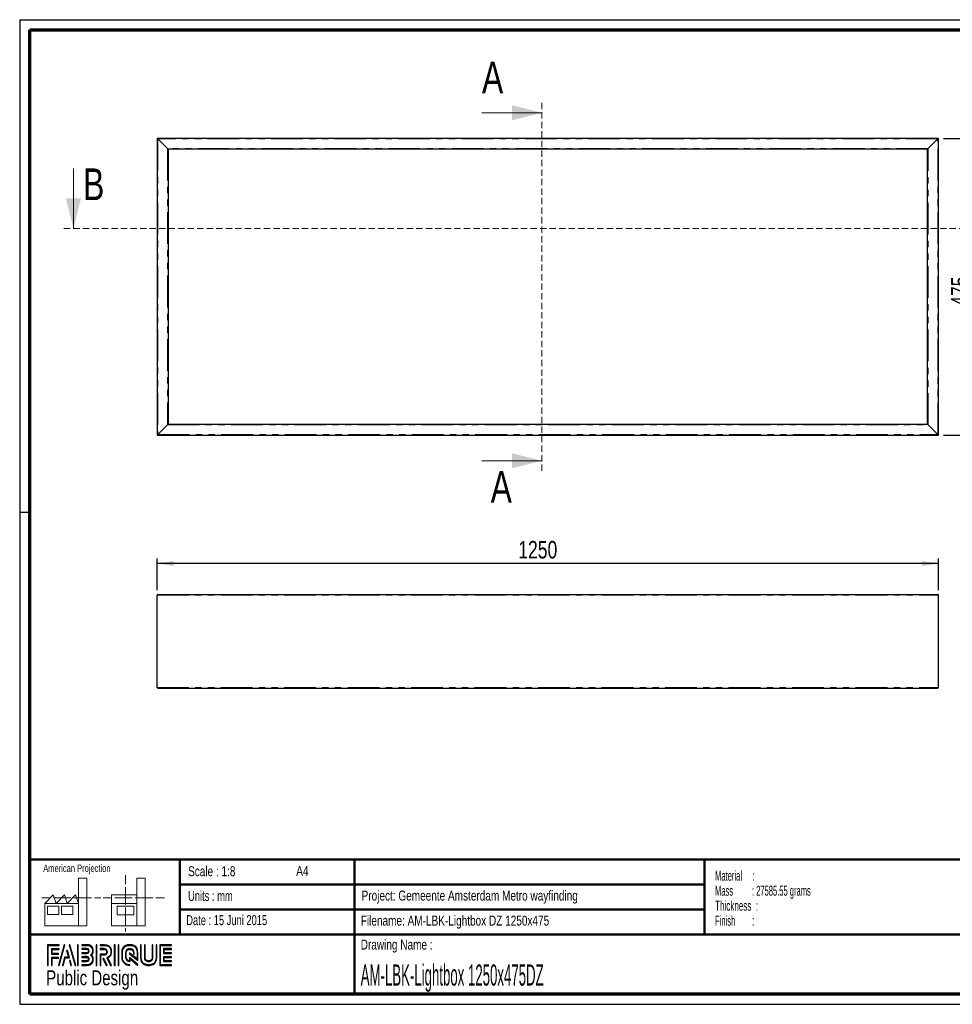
# Model space of a CAD drawing. Header units: millimetres. Extents: x 7 to 291, y 7 to 204.
# Tile 1 of 2: x 7 to 193, y 7 to 204. Entities that reach past the tile are written whole.
import ezdxf

# ---------------------------------------------------------------- set-up
doc = ezdxf.new("R2010")
doc.units = ezdxf.units.MM
doc.linetypes.add('HIDDEN', pattern=[1.905, 1.27, -0.635])
doc.linetypes.add('PHANTOM', pattern=[12.7, 6.35, -1.27, 1.27, -1.27, 1.27, -1.27])
for name, color, linetype in [('LAYER1', 7, 'Continuous'), ('LAYER2', 7, 'Continuous'), ('LOGO', 7, 'Continuous')]:
    doc.layers.add(name, color=color, linetype=linetype)
doc.styles.add('SLDTEXTSTYLE0', font='TXT', dxfattribs={"width": 0.7})
doc.styles.add('SLDTEXTSTYLE1', font='TXT', dxfattribs={"width": 0.75})
doc.styles.add('SLDTEXTSTYLE2', font='TXT', dxfattribs={"width": 0.697368})
doc.styles.add('SLDTEXTSTYLE4', font='TXT', dxfattribs={"width": 0.5675})
doc.styles.add('SLDTEXTSTYLE5', font='TXT', dxfattribs={"width": 0.565172})
doc.styles.add('SLDTEXTSTYLE6', font='TXT', dxfattribs={"width": 0.605})
doc.styles.add('SLDTEXTSTYLE7', font='TXT', dxfattribs={"width": 0.549})
doc.styles.add('SLDTEXTSTYLE8', font='TXT', dxfattribs={"width": 0.467045})
doc.dimstyles.new('SLDDIMSTYLE0', dxfattribs={"dimtxt": 3.5, "dimasz": 3.302, "dimexe": 0, "dimexo": 0.0625, "dimgap": 0.875, "dimtad": 1, "dimlfac": 8, "dimrnd": 1e-09, "dimzin": 12, "dimdsep": 46, "dimtxsty": 'SLDTEXTSTYLE1', "dimsah": 1, "dimcen": 0.09, "dimadec": 0, "dimazin": 3, "dimtfac": 1, "dimtofl": 0, "dimtmove": 0, "dimatfit": 3, "dimfxl": 1, "dimfrac": 2, "dimtolj": 1, "dimtzin": 12, "dimarcsym": 0})

# ---------------------------------------------------------------- blocks, each defined once
blk = doc.blocks.new('SW_NOTE_0')
at = {"layer": 'LOGO', "color": 0, "char_height": 2, "attachment_point": 1}
for s, insert, style in [('Material     :', (0, 2.58), 'SLDTEXTSTYLE4'), ('Mass         : 27585.55 grams', (0, -0.42), 'SLDTEXTSTYLE5'), ('Thickness  :', (0, -3.42), 'SLDTEXTSTYLE6'), ('Finish        :', (0, -6.42), 'SLDTEXTSTYLE7')]:
    blk.add_mtext(s, dxfattribs=dict(at, insert=insert, style=style))
blk = doc.blocks.new('_D')
at = {"layer": 'LOGO'}
for p, q in [((191.32, 180.04), (198.39, 180.04)), ((197.39, 180.04), (197.39, 120.67)), ((191.32, 120.67), (198.39, 120.67))]:
    blk.add_line(p, q, dxfattribs=at)
for points in [[(197.39, 180.04), (196.88, 176.74), (197.89, 176.74)], [(197.39, 120.67), (197.89, 123.97), (196.88, 123.97)]]:
    blk.add_solid(points, dxfattribs=at)
at = {"layer": 'LOGO', "insert": (192.87, 146.54), "char_height": 3.5, "attachment_point": 1, "rotation": 90, "style": 'SLDTEXTSTYLE1'}
blk.add_mtext('475', dxfattribs=at)
blk = doc.blocks.new('_D_1')
at = {"layer": 'LOGO'}
for p, q in [((34.07, 89.67), (34.07, 95.98)), ((190.32, 94.98), (34.07, 94.98)), ((190.32, 89.67), (190.32, 95.98))]:
    blk.add_line(p, q, dxfattribs=at)
for points in [[(34.07, 94.98), (37.37, 94.47), (37.37, 95.49)], [(190.32, 94.98), (187.02, 95.49), (187.02, 94.47)]]:
    blk.add_solid(points, dxfattribs=at)
at = {"layer": 'LOGO', "insert": (106.29, 99.49), "char_height": 3.5, "attachment_point": 1, "style": 'SLDTEXTSTYLE1'}
blk.add_mtext('1250', dxfattribs=at)

msp = doc.modelspace()

# ---------------------------------------------------------------- hatches: boundary and pattern name
at = {"layer": 'LOGO'}
for points in [[(12.1556, 14.5513), (12.2937, 14.5513), (12.2937, 18.5369), (14.4917, 18.5369), (14.4917, 18.6746), (12.1556, 18.6746)], [(13.0549, 16.9247), (13.0549, 17.7554), (14.4917, 17.7554), (14.4917, 17.8937), (12.9168, 17.8937), (12.9168, 16.7864), (14.3556, 16.7864), (14.3556, 16.9247)], [(15.6216, 18.6974), (15.4787, 18.6974), (14.2989, 14.5741), (14.4415, 14.5741)], [(17.7833, 14.5741), (16.6032, 18.6974), (16.4562, 18.6974), (17.6385, 14.5741)], [(18.2845, 14.5741), (18.2845, 18.6974), (18.1462, 18.6974), (18.1462, 14.5741)], [(21.988, 14.5741), (21.988, 18.6974), (21.8497, 18.6974), (21.8497, 14.5741)], [(25.6356, 14.5741), (25.6356, 18.6974), (25.4976, 18.6974), (25.4976, 14.5741)], [(26.4201, 14.5741), (26.4201, 18.6974), (26.2822, 18.6974), (26.2822, 14.5741)], [(35.4978, 17.0959), (35.4978, 17.7782), (36.9288, 17.7782), (36.9288, 17.9165), (35.3592, 17.9165), (35.3592, 16.9574), (36.9288, 16.9574), (36.9288, 17.0959)], [(13.0549, 14.5513), (13.0549, 16.0053), (14.3556, 16.0053), (14.3556, 16.1431), (12.9168, 16.1431), (12.9168, 14.5513)], [(15.2569, 14.5741), (15.6687, 16.0853), (16.5031, 16.0853), (16.108, 17.5808), (15.9604, 17.5808), (16.3241, 16.2236), (15.563, 16.2236), (15.1166, 14.5741)], [(24.0365, 14.5741), (23.378, 15.9163), (23.2241, 15.9163), (23.8828, 14.5741)], [(36.9288, 15.3561), (36.9288, 15.4945), (35.4978, 15.4945), (35.4978, 16.1769), (36.9288, 16.1769), (36.9288, 16.315), (35.3592, 16.315), (35.3592, 15.3561)], [(16.9549, 14.5741), (16.6818, 15.5614), (16.5341, 15.5614), (16.8148, 14.5741)]]:
    msp.add_hatch(color=256, dxfattribs=at).paths.add_polyline_path(points, flags=0)
h = msp.add_hatch(color=256, dxfattribs=at)
edge = h.paths.add_edge_path(flags=0)
edge.add_line((18.9972, 14.5741), (20.0042, 14.5741))
edge.add_spline(control_points=[(20.0042, 14.5741), (20.6984, 14.5741), (21.2627, 15.1403), (21.2627, 15.8358), (21.2627, 16.1289), (21.1483, 16.4103), (20.9458, 16.6392), (21.1483, 16.8676), (21.2627, 17.1492), (21.2627, 17.4425), (21.2627, 18.1373), (20.6984, 18.7026), (20.0042, 18.7026)], knot_values=[0, 0, 0, 0, 1, 2, 3, 4, 5, 6, 7, 8, 9, 10, 10, 10, 10], weights=[1, 1, 1, 1, 1, 1, 1, 1, 1, 1, 1, 1, 1], degree=3, periodic=0)
edge.add_line((20.0042, 18.7026), (18.9972, 18.7026))
edge.add_line((18.9972, 18.7026), (18.9972, 18.5645))
edge.add_line((18.9972, 18.5645), (20.0042, 18.5645))
edge.add_spline(control_points=[(20.0042, 18.5645), (20.6221, 18.5645), (21.1247, 18.0612), (21.1247, 17.4425), (21.1247, 17.1653), (21.0121, 16.897), (20.808, 16.687)], knot_values=[0, 0, 0, 0, 1, 2, 3, 4, 4, 4, 4], weights=[1, 1, 1, 1, 1, 1, 1], degree=3, periodic=0)
edge.add_line((20.808, 16.687), (20.7611, 16.6392))
edge.add_line((20.7611, 16.6392), (20.808, 16.5908))
edge.add_spline(control_points=[(20.808, 16.5908), (21.0121, 16.3809), (21.1247, 16.1126), (21.1247, 15.8358), (21.1247, 15.2162), (20.6221, 14.7124), (20.0042, 14.7124)], knot_values=[0, 0, 0, 0, 1, 2, 3, 4, 4, 4, 4], weights=[1, 1, 1, 1, 1, 1, 1], degree=3, periodic=0)
edge.add_line((20.0042, 14.7124), (18.9972, 14.7124))
edge.add_line((18.9972, 14.7124), (18.9972, 14.5741))
h = msp.add_hatch(color=256, dxfattribs=at)
edge = h.paths.add_edge_path(flags=0)
edge.add_line((18.9972, 16.9571), (20.0022, 16.9571))
edge.add_spline(control_points=[(20.0022, 16.9571), (20.2546, 16.9884), (20.4382, 17.1968), (20.4382, 17.442), (20.4382, 17.7119), (20.2241, 17.9238), (19.9504, 17.9238)], knot_values=[0, 0, 0, 0, 1, 2, 3, 4, 4, 4, 4], weights=[1, 1, 1, 1, 1, 1, 1], degree=3, periodic=0)
edge.add_line((19.9504, 17.9238), (18.9972, 17.9238))
edge.add_line((18.9972, 17.9238), (18.9972, 17.7856))
edge.add_line((18.9972, 17.7856), (19.9504, 17.7856))
edge.add_spline(control_points=[(19.9504, 17.7856), (20.1465, 17.7856), (20.3002, 17.6347), (20.3002, 17.442), (20.3002, 17.2663), (20.1685, 17.1169), (19.9931, 17.0945)], knot_values=[0, 0, 0, 0, 1, 2, 3, 4, 4, 4, 4], weights=[1, 1, 1, 1, 1, 1, 1], degree=3, periodic=0)
edge.add_line((19.9931, 17.0945), (18.9972, 17.095))
edge.add_line((18.9972, 17.095), (18.9972, 16.9571))
h = msp.add_hatch(color=256, dxfattribs=at)
edge = h.paths.add_edge_path(flags=0)
edge.add_line((24.7579, 14.5741), (24.9113, 14.5741))
edge.add_line((24.9113, 14.5741), (24.1868, 16.0495))
edge.add_spline(control_points=[(24.1868, 16.0495), (24.6425, 16.2927), (24.9381, 16.7668), (24.9381, 17.2873), (24.9381, 18.0647), (24.3067, 18.6974), (23.5307, 18.6974)], knot_values=[0, 0, 0, 0, 1, 2, 3, 4, 4, 4, 4], weights=[1, 1, 1, 1, 1, 1, 1], degree=3, periodic=0)
edge.add_line((23.5307, 18.6974), (22.6341, 18.6974))
edge.add_line((22.6341, 18.6974), (22.6341, 18.5596))
edge.add_line((22.6341, 18.5596), (23.5307, 18.5596))
edge.add_spline(control_points=[(23.5307, 18.5596), (24.2307, 18.5596), (24.8002, 17.9888), (24.8002, 17.2873), (24.8002, 16.7961), (24.5134, 16.3438), (24.0687, 16.1354)], knot_values=[0, 0, 0, 0, 1, 2, 3, 4, 4, 4, 4], weights=[1, 1, 1, 1, 1, 1, 1], degree=3, periodic=0)
edge.add_line((24.0687, 16.1354), (24.005, 16.1056))
edge.add_line((24.005, 16.1056), (24.7579, 14.5741))
h = msp.add_hatch(color=256, dxfattribs=at)
edge = h.paths.add_edge_path(flags=0)
edge.add_line((22.6341, 17.7782), (23.4766, 17.7782))
edge.add_spline(control_points=[(23.4766, 17.7782), (23.744, 17.7782), (23.9613, 17.5582), (23.9613, 17.2873), (23.9613, 17.0167), (23.744, 16.7964), (23.4766, 16.7964)], knot_values=[0, 0, 0, 0, 1, 2, 3, 4, 4, 4, 4], weights=[1, 1, 1, 1, 1, 1, 1], degree=3, periodic=0)
edge.add_line((23.4766, 16.7964), (22.6341, 16.7964))
edge.add_line((22.6341, 16.7964), (22.6341, 14.5741))
edge.add_line((22.6341, 14.5741), (22.7721, 14.5741))
edge.add_line((22.7721, 14.5741), (22.7721, 16.6587))
edge.add_line((22.7721, 16.6587), (23.4766, 16.6587))
edge.add_spline(control_points=[(23.4766, 16.6587), (23.8201, 16.6587), (24.0995, 16.9404), (24.0995, 17.2873), (24.0995, 17.634), (23.8201, 17.9165), (23.4766, 17.9165)], knot_values=[0, 0, 0, 0, 1, 2, 3, 4, 4, 4, 4], weights=[1, 1, 1, 1, 1, 1, 1], degree=3, periodic=0)
edge.add_line((23.4766, 17.9165), (22.6341, 17.9165))
edge.add_line((22.6341, 17.9165), (22.6341, 17.7782))
h = msp.add_hatch(color=256, dxfattribs=at)
edge = h.paths.add_edge_path(flags=0)
edge.add_line((30.2264, 15.5605), (30.2269, 17.0654))
edge.add_spline(control_points=[(30.2269, 17.0654), (30.2269, 17.9655), (29.4961, 18.6974), (28.598, 18.6974), (27.6991, 18.6974), (26.9681, 17.9655), (26.9681, 17.0654)], knot_values=[0, 0, 0, 0, 1, 2, 3, 4, 4, 4, 4], weights=[1, 1, 1, 1, 1, 1, 1], degree=3, periodic=0)
edge.add_line((26.9681, 17.0654), (26.9681, 16.2063))
edge.add_spline(control_points=[(26.9681, 16.2063), (26.9681, 15.3065), (27.6986, 14.5741), (28.597, 14.5741)], knot_values=[1, 1, 1, 1, 2, 2, 2, 2], weights=[1, 1, 1, 1], degree=3, periodic=0)
edge.add_line((28.597, 14.5741), (28.597, 14.7124))
edge.add_spline(control_points=[(28.597, 14.7124), (27.7748, 14.7124), (27.1063, 15.3828), (27.1063, 16.2063)], knot_values=[3, 3, 3, 3, 4, 4, 4, 4], weights=[1, 1, 1, 1], degree=3, periodic=0)
edge.add_line((27.1063, 16.2063), (27.1063, 17.0654))
edge.add_spline(control_points=[(27.1063, 17.0654), (27.1063, 17.8894), (27.7754, 18.5596), (28.598, 18.5596), (29.42, 18.5596), (30.0886, 17.8894), (30.0886, 17.0654)], knot_values=[0, 0, 0, 0, 1, 2, 3, 4, 4, 4, 4], weights=[1, 1, 1, 1, 1, 1, 1], degree=3, periodic=0)
edge.add_spline(control_points=[(30.0886, 17.0654), (30.0886, 16.0664), (30.0886, 15.8401), (29.8944, 15.9884), (28.5267, 17.0528)], knot_values=[0, 0, 0, 0, 1, 2, 2, 2, 2], weights=[1, 1, 1, 1, 1], degree=3, periodic=0)
edge.add_line((28.5267, 17.0528), (28.5267, 16.8867))
edge.add_line((28.5267, 16.8867), (30.2264, 15.5605))
h = msp.add_hatch(color=256, dxfattribs=at)
edge = h.paths.add_edge_path(flags=0)
edge.add_line((30.2264, 14.5741), (30.2264, 14.7661))
edge.add_line((30.2264, 14.7661), (28.5267, 16.1333))
edge.add_line((28.5267, 16.1333), (28.5267, 15.5082))
edge.add_spline(control_points=[(28.5267, 15.5082), (28.169, 15.5446), (27.8856, 15.8387), (27.8856, 16.2082)], knot_values=[0, 0, 0, 0, 1, 1, 1, 1], weights=[1, 1, 1, 1], degree=3, periodic=0)
edge.add_line((27.8856, 16.2082), (27.8864, 17.064))
edge.add_spline(control_points=[(27.8864, 17.064), (27.8864, 17.4571), (28.2058, 17.7773), (28.598, 17.7773), (28.99, 17.7773), (29.3093, 17.4571), (29.3093, 17.064)], knot_values=[0, 0, 0, 0, 1, 2, 3, 4, 4, 4, 4], weights=[1, 1, 1, 1, 1, 1, 1], degree=3, periodic=0)
edge.add_line((29.3093, 17.064), (29.3085, 16.8265))
edge.add_line((29.3085, 16.8265), (29.4466, 16.826))
edge.add_line((29.4466, 16.826), (29.4471, 17.0636))
edge.add_spline(control_points=[(29.4471, 17.0636), (29.4471, 17.5332), (29.0661, 17.9151), (28.598, 17.9151), (28.1296, 17.9151), (27.7484, 17.5332), (27.7484, 17.064)], knot_values=[0, 0, 0, 0, 1, 2, 3, 4, 4, 4, 4], weights=[1, 1, 1, 1, 1, 1, 1], degree=3, periodic=0)
edge.add_line((27.7484, 17.064), (27.7474, 16.2082))
edge.add_spline(control_points=[(27.7474, 16.2082), (27.7474, 15.7385), (28.1279, 15.3559), (28.5952, 15.3559)], knot_values=[0, 0, 0, 0, 1, 1, 1, 1], weights=[1, 1, 1, 1], degree=3, periodic=0)
edge.add_line((28.5952, 15.3559), (28.6644, 15.3559))
edge.add_line((28.6644, 15.3559), (28.6644, 15.8538))
edge.add_line((28.6644, 15.8538), (30.2264, 14.5741))
h = msp.add_hatch(color=256, dxfattribs=at)
edge = h.paths.add_edge_path(flags=0)
edge.add_line((30.7263, 18.6974), (30.7263, 16.2063))
edge.add_spline(control_points=[(30.7263, 16.2063), (30.7263, 15.3065), (31.457, 14.5741), (32.3551, 14.5741), (33.2541, 14.5741), (33.985, 15.3065), (33.985, 16.2063)], knot_values=[0, 0, 0, 0, 1, 2, 3, 4, 4, 4, 4], weights=[1, 1, 1, 1, 1, 1, 1], degree=3, periodic=0)
edge.add_line((33.985, 16.2063), (33.985, 18.6974))
edge.add_line((33.985, 18.6974), (33.847, 18.6974))
edge.add_line((33.847, 18.6974), (33.847, 16.2063))
edge.add_spline(control_points=[(33.847, 16.2063), (33.847, 15.3828), (33.1776, 14.7124), (32.3551, 14.7124), (31.5331, 14.7124), (30.8641, 15.3828), (30.8641, 16.2063)], knot_values=[0, 0, 0, 0, 1, 2, 3, 4, 4, 4, 4], weights=[1, 1, 1, 1, 1, 1, 1], degree=3, periodic=0)
edge.add_line((30.8641, 16.2063), (30.8641, 18.6974))
edge.add_line((30.8641, 18.6974), (30.7263, 18.6974))
h = msp.add_hatch(color=256, dxfattribs=at)
edge = h.paths.add_edge_path(flags=0)
edge.add_line((31.5062, 18.6974), (31.5062, 16.2082))
edge.add_spline(control_points=[(31.5062, 16.2082), (31.5062, 15.7388), (31.8869, 15.3566), (32.3551, 15.3566), (32.8235, 15.3566), (33.2045, 15.7388), (33.2045, 16.2082)], knot_values=[0, 0, 0, 0, 1, 2, 3, 4, 4, 4, 4], weights=[1, 1, 1, 1, 1, 1, 1], degree=3, periodic=0)
edge.add_line((33.2045, 16.2082), (33.2045, 18.6974))
edge.add_line((33.2045, 18.6974), (33.0666, 18.6974))
edge.add_line((33.0666, 18.6974), (33.0666, 16.2082))
edge.add_spline(control_points=[(33.0666, 16.2082), (33.0666, 15.8148), (32.747, 15.4947), (32.3551, 15.4947), (31.9628, 15.4947), (31.6439, 15.8148), (31.6439, 16.2082)], knot_values=[0, 0, 0, 0, 1, 2, 3, 4, 4, 4, 4], weights=[1, 1, 1, 1, 1, 1, 1], degree=3, periodic=0)
edge.add_line((31.6439, 16.2082), (31.6439, 18.6974))
edge.add_line((31.6439, 18.6974), (31.5062, 18.6974))
h = msp.add_hatch(color=256, dxfattribs=at)
edge = h.paths.add_edge_path(flags=0)
edge.add_line((36.9288, 14.5736), (36.9288, 14.7117))
edge.add_spline(control_points=[(36.9288, 14.7117), (34.866, 14.7117), (34.7363, 14.7117), (34.7363, 14.8426), (34.7363, 18.4287), (34.7363, 18.5596)], knot_values=[0, 0, 0, 0, 1, 2, 3, 3, 3, 3], weights=[1, 1, 1, 1, 1, 1], degree=3, periodic=0)
edge.add_line((34.7363, 18.5596), (36.9288, 18.5596))
edge.add_line((36.9288, 18.5596), (36.9288, 18.6974))
edge.add_line((36.9288, 18.6974), (34.5979, 18.6974))
edge.add_line((34.5979, 18.6974), (34.5979, 14.5736))
edge.add_line((34.5979, 14.5736), (36.9288, 14.5736))
h = msp.add_hatch(color=256, dxfattribs=at)
edge = h.paths.add_edge_path(flags=0)
edge.add_line((18.9972, 15.3466), (19.9504, 15.3466))
edge.add_spline(control_points=[(19.9504, 15.3466), (20.2196, 15.3466), (20.4382, 15.5659), (20.4382, 15.8358), (20.4382, 16.1058), (20.2241, 16.3174), (19.9504, 16.3174), (19.9502, 16.3174), (18.997, 16.3155)], knot_values=[0, 0, 0, 0, 1, 2, 3, 4, 5, 6, 6, 6, 6], weights=[1, 1, 1, 1, 1, 1, 1, 1, 1], degree=3, periodic=0)
edge.add_line((18.997, 16.3155), (18.9972, 16.1774))
edge.add_line((18.9972, 16.1774), (19.9504, 16.1793))
edge.add_spline(control_points=[(19.9504, 16.1793), (20.1465, 16.1793), (20.3002, 16.0283), (20.3002, 15.8358), (20.3002, 15.642), (20.1433, 15.4843), (19.9504, 15.4843)], knot_values=[0, 0, 0, 0, 1, 2, 3, 4, 4, 4, 4], weights=[1, 1, 1, 1, 1, 1, 1], degree=3, periodic=0)
edge.add_line((19.9504, 15.4843), (18.9972, 15.4843))
edge.add_line((18.9972, 15.4843), (18.9972, 15.3466))

# ---------------------------------------------------------------- linework, layer by layer
at = {"color": 7, "linetype": 'HIDDEN', "lineweight": 18}
for p, q in [((111.037, 187.1677), (111.037, 113.5427)), ((209.0723, 162.0302), (15.3223, 162.0302))]:
    msp.add_line(p, q, dxfattribs=at)
at = {"color": 7, "linetype": 'Continuous', "lineweight": 18}
for p, q in [((99.037, 185.1677), (111.037, 185.1677)), ((17.3223, 174.0302), (17.3223, 162.0302)), ((99.037, 115.5427), (111.037, 115.5427))]:
    msp.add_line(p, q, dxfattribs=at)
at = {"color": 7, "linetype": 'Continuous', "lineweight": 25}
for p, q in [((34.0723, 180.0427), (34.0723, 120.6677)), ((34.1973, 179.9177), (34.0723, 180.0427)), ((190.3223, 180.0427), (34.0723, 180.0427)), ((34.0723, 180.0427), (34.1973, 179.9177)), ((34.1973, 179.9177), (36.1348, 177.9802)), ((188.2598, 177.9802), (190.1973, 179.9177)), ((190.3223, 180.0427), (190.1973, 179.9177)), ((190.1973, 179.9177), (190.3223, 180.0427)), ((190.3223, 120.6677), (190.3223, 180.0427)), ((36.2598, 177.8552), (36.1348, 177.9802)), ((36.1348, 177.9802), (36.2598, 177.8552)), ((36.2598, 177.8552), (36.2598, 122.8552)), ((188.1348, 177.8552), (36.2598, 177.8552)), ((188.2598, 177.9802), (188.1348, 177.8552)), ((188.1348, 177.8552), (188.2598, 177.9802)), ((188.1348, 122.8552), (188.1348, 177.8552)), ((36.1348, 122.7302), (34.1973, 120.7927)), ((36.1348, 122.7302), (36.2598, 122.8552)), ((36.2598, 122.8552), (36.1348, 122.7302)), ((36.2598, 122.8552), (188.1348, 122.8552)), ((188.1348, 122.8552), (188.2598, 122.7302)), ((188.2598, 122.7302), (188.1348, 122.8552)), ((190.1973, 120.7927), (188.2598, 122.7302)), ((34.0723, 120.6677), (34.1973, 120.7927)), ((34.1973, 120.7927), (34.0723, 120.6677)), ((34.0723, 120.6677), (190.3223, 120.6677)), ((190.1973, 120.7927), (190.3223, 120.6677)), ((190.3223, 120.6677), (190.1973, 120.7927)), ((34.0723, 70.1669), (34.0723, 88.6669)), ((34.1973, 88.7919), (190.1973, 88.7919)), ((190.3223, 70.1669), (190.3223, 88.6669)), ((34.1973, 70.0419), (190.1973, 70.0419))]:
    msp.add_line(p, q, dxfattribs=at)
at = {"color": 8, "linetype": 'PHANTOM', "lineweight": 18}
for p, q in [((34.1973, 179.9177), (34.1973, 120.7927)), ((190.1973, 179.9177), (34.1973, 179.9177)), ((190.1973, 120.7927), (190.1973, 179.9177)), ((36.1348, 177.9802), (36.1348, 122.7302)), ((188.2598, 177.9802), (36.1348, 177.9802)), ((188.2598, 122.7302), (188.2598, 177.9802)), ((36.1348, 122.7302), (188.2598, 122.7302)), ((34.1973, 120.7927), (190.1973, 120.7927)), ((34.0723, 88.6669), (190.3223, 88.6669)), ((34.0723, 70.1669), (190.3223, 70.1669))]:
    msp.add_line(p, q, dxfattribs=at)
at = {"color": 7, "linetype": 'Continuous', "lineweight": 25}
for centre, start, end in [((34.1973, 88.6669), 90, 180), ((190.1973, 88.6669), 0, 90), ((34.1973, 70.1669), 180, 270), ((190.1973, 70.1669), 270, 0)]:
    msp.add_arc(centre, 0.125, start, end, dxfattribs=at)
at = {"color": 7, "linetype": 'Continuous', "lineweight": 18}
for points in [[(111.037, 185.1677), (105.037, 186.6677), (105.037, 183.6677)], [(17.3223, 162.0302), (18.8223, 168.0302), (15.8223, 168.0302)], [(111.037, 115.5427), (105.037, 117.0427), (105.037, 114.0427)]]:
    msp.add_solid(points, dxfattribs=at)
at = {"layer": 'LAYER1', "lineweight": 50}
for p, q in [((8.5696, 35.7839), (288.5696, 35.7839)), ((38.5696, 35.7839), (38.5696, 20.7839)), ((73.5696, 35.7839), (73.5696, 8.7839)), ((143.5696, 35.7839), (143.5696, 20.7839)), ((38.5696, 30.7839), (143.5696, 30.7839)), ((38.5696, 25.7839), (143.5696, 25.7839)), ((8.5696, 20.7839), (288.5696, 20.7839))]:
    msp.add_line(p, q, dxfattribs=at)
at = {"layer": 'LAYER2', "lineweight": 70}
for p, q in [((8.5696, 8.7839), (8.5696, 201.7839)), ((8.5696, 201.7839), (288.5696, 201.7839)), ((288.5696, 8.7839), (8.5696, 8.7839))]:
    msp.add_line(p, q, dxfattribs=at)
at = {"layer": 'LOGO'}
for p, q in [((6.5696, 203.7839), (290.5696, 203.7839)), ((6.5696, 203.7839), (6.5696, 6.7839)), ((6.5696, 105.2839), (8.6215, 105.2839)), ((6.5696, 6.7839), (290.5696, 6.7839))]:
    msp.add_line(p, q, dxfattribs=at)
at = {"layer": 'LOGO', "color": 7, "linetype": 'Continuous', "lineweight": 18}
for p, q in [((18.3208, 26.9711), (18.3208, 32.0361)), ((18.3208, 32.0361), (20.0027, 32.0361)), ((20.0027, 32.0361), (20.0027, 22.4704)), ((27.7328, 32.596), (27.7328, 30.8389)), ((31.6542, 32.0317), (29.9723, 32.0317)), ((29.9723, 32.0317), (29.9723, 22.466)), ((31.6542, 26.9668), (31.6542, 32.0317)), ((27.7328, 30.2516), (27.7328, 28.4899)), ((10.9809, 28.0997), (12.736, 28.0997)), ((11.5933, 26.9711), (13.2752, 28.6594)), ((13.2752, 28.6594), (13.8375, 26.9711)), ((13.321, 28.0997), (15.076, 28.0997)), ((13.8375, 26.9711), (15.5194, 28.6594)), ((15.076, 28.0997), (16.8309, 28.0997)), ((15.5194, 28.6594), (16.0814, 26.9711)), ((16.0814, 26.9711), (17.7632, 28.6594)), ((17.4159, 28.0997), (19.1711, 28.0997)), ((17.7632, 28.6594), (18.3208, 26.9711)), ((19.1711, 28.0997), (20.926, 28.0997)), ((21.511, 28.0997), (22.8089, 28.0997)), ((23.2447, 28.0953), (24.9952, 28.0953)), ((24.9266, 28.655), (24.9266, 26.9668)), ((24.9266, 28.655), (29.9723, 28.655)), ((25.5802, 28.0953), (27.3352, 28.0953)), ((27.3352, 28.0953), (29.0902, 28.0953)), ((27.7328, 28.4899), (27.7328, 26.7282)), ((29.6752, 28.0953), (31.4303, 28.0953)), ((31.4303, 28.0953), (33.1853, 28.0953)), ((33.7703, 28.0953), (35.5252, 28.0953)), ((18.3208, 26.9711), (11.5933, 26.9711)), ((11.5933, 26.9711), (11.5933, 22.4704)), ((12.1556, 26.4115), (14.3995, 26.4115)), ((12.1556, 24.7231), (12.1556, 26.4115)), ((14.3995, 26.4115), (14.3995, 24.7231)), ((14.957, 26.4115), (17.2012, 26.4115)), ((14.957, 24.7231), (14.957, 26.4115)), ((17.2012, 26.4115), (17.2012, 24.7231)), ((18.3208, 26.9711), (18.3208, 22.4704)), ((24.9266, 26.9668), (29.9723, 26.9668)), ((24.9266, 26.9668), (24.9266, 22.466)), ((26.0509, 26.4071), (29.4147, 26.4071)), ((26.0509, 24.7187), (26.0509, 26.4071)), ((27.7328, 26.1409), (27.7328, 24.3793)), ((29.4147, 26.4071), (29.4147, 24.7187)), ((31.6542, 26.9668), (31.6542, 22.466)), ((14.3995, 24.7231), (12.1556, 24.7231)), ((17.2012, 24.7231), (14.957, 24.7231)), ((29.4147, 24.7187), (26.0509, 24.7187)), ((27.7328, 24.3793), (27.7328, 22.6175)), ((11.5933, 22.4704), (18.3208, 22.4704)), ((18.3208, 22.4704), (20.0027, 22.4704)), ((24.9266, 22.466), (31.6542, 22.466)), ((27.7328, 22.0302), (27.7328, 21.342))]:
    msp.add_line(p, q, dxfattribs=at)
at = {"layer": 'LOGO', "color": 7, "linetype": 'Continuous', "lineweight": 25}
for p, q in [((14.4917, 18.6746), (12.1556, 18.6746)), ((15.4787, 18.6974), (14.2989, 14.5741)), ((14.4415, 14.5741), (15.6216, 18.6974))]:
    msp.add_line(p, q, dxfattribs=at)
at = {"layer": 'LOGO', "color": 7, "lineweight": 25}
for p, q in [((12.1556, 18.6746), (12.1556, 14.5513)), ((12.2937, 18.5369), (14.4917, 18.5369)), ((12.2937, 14.5513), (12.2937, 18.5369)), ((14.4917, 17.8937), (12.9168, 17.8937)), ((12.9168, 17.8937), (12.9168, 16.7864)), ((13.0549, 16.9247), (13.0549, 17.7554)), ((13.0549, 17.7554), (14.4917, 17.7554)), ((14.4917, 18.5369), (14.4917, 18.6746)), ((14.4917, 17.7554), (14.4917, 17.8937)), ((15.6216, 18.6974), (15.4787, 18.6974)), ((16.4562, 18.6974), (17.6385, 14.5741)), ((16.6032, 18.6974), (16.4562, 18.6974)), ((17.7833, 14.5741), (16.6032, 18.6974)), ((18.1462, 18.6974), (18.1462, 14.5741)), ((18.2845, 18.6974), (18.1462, 18.6974)), ((18.2845, 14.5741), (18.2845, 18.6974)), ((18.9972, 18.7026), (18.9972, 18.5645)), ((20.0042, 18.7026), (18.9972, 18.7026)), ((18.9972, 18.5645), (20.0042, 18.5645)), ((18.9972, 17.9238), (18.9972, 17.7856)), ((19.9504, 17.9238), (18.9972, 17.9238)), ((18.9972, 17.7856), (19.9504, 17.7856)), ((21.8497, 18.6974), (21.8497, 14.5741)), ((21.988, 18.6974), (21.8497, 18.6974)), ((21.988, 14.5741), (21.988, 18.6974)), ((23.5307, 18.6974), (22.6341, 18.6974)), ((22.6341, 18.6974), (22.6341, 18.5596)), ((22.6341, 18.5596), (23.5307, 18.5596)), ((23.4766, 17.9165), (22.6341, 17.9165)), ((22.6341, 17.9165), (22.6341, 17.7782)), ((23.4766, 17.9165), (22.6341, 17.9165)), ((22.6341, 17.9165), (22.6341, 17.7782)), ((22.6341, 17.7782), (23.4766, 17.7782)), ((22.6341, 17.7782), (23.4766, 17.7782)), ((25.4976, 18.6974), (25.4976, 14.5741)), ((25.6356, 18.6974), (25.4976, 18.6974)), ((25.6356, 14.5741), (25.6356, 18.6974)), ((26.2822, 18.6974), (26.2822, 14.5741)), ((26.4201, 18.6974), (26.2822, 18.6974)), ((26.4201, 14.5741), (26.4201, 18.6974)), ((30.8641, 18.6974), (30.7263, 18.6974)), ((30.7263, 18.6974), (30.7263, 16.2063)), ((30.8641, 18.6974), (30.7263, 18.6974)), ((30.7263, 18.6974), (30.7263, 16.2063)), ((30.8641, 16.2063), (30.8641, 18.6974)), ((30.8641, 16.2063), (30.8641, 18.6974)), ((31.6439, 18.6974), (31.5062, 18.6974)), ((31.5062, 18.6974), (31.5062, 16.2082)), ((31.6439, 18.6974), (31.5062, 18.6974)), ((31.5062, 18.6974), (31.5062, 16.2082)), ((31.6439, 16.2082), (31.6439, 18.6974)), ((31.6439, 16.2082), (31.6439, 18.6974)), ((33.0666, 18.6974), (33.0666, 16.2082)), ((33.2045, 18.6974), (33.0666, 18.6974)), ((33.0666, 18.6974), (33.0666, 16.2082)), ((33.2045, 18.6974), (33.0666, 18.6974)), ((33.2045, 16.2082), (33.2045, 18.6974)), ((33.2045, 16.2082), (33.2045, 18.6974)), ((33.847, 18.6974), (33.847, 16.2063)), ((33.985, 18.6974), (33.847, 18.6974)), ((33.847, 18.6974), (33.847, 16.2063)), ((33.985, 18.6974), (33.847, 18.6974)), ((33.985, 16.2063), (33.985, 18.6974)), ((33.985, 16.2063), (33.985, 18.6974)), ((36.9288, 18.6974), (34.5979, 18.6974)), ((34.5979, 18.6974), (34.5979, 14.5736)), ((36.9288, 18.6974), (34.5979, 18.6974)), ((34.5979, 18.6974), (34.5979, 14.5736)), ((34.7363, 18.5596), (36.9288, 18.5596)), ((34.7363, 18.5596), (36.9288, 18.5596)), ((36.9288, 17.9165), (35.3592, 17.9165)), ((35.3592, 17.9165), (35.3592, 16.9574)), ((36.9288, 17.9165), (35.3592, 17.9165)), ((35.3592, 17.9165), (35.3592, 16.9574)), ((35.4978, 17.0959), (35.4978, 17.7782)), ((35.4978, 17.7782), (36.9288, 17.7782)), ((35.4978, 17.0959), (35.4978, 17.7782)), ((35.4978, 17.7782), (36.9288, 17.7782)), ((36.9288, 18.5596), (36.9288, 18.6974)), ((36.9288, 18.5596), (36.9288, 18.6974)), ((36.9288, 17.7782), (36.9288, 17.9165)), ((36.9288, 17.7782), (36.9288, 17.9165)), ((12.9168, 16.7864), (14.3556, 16.7864)), ((14.3556, 16.1431), (12.9168, 16.1431)), ((12.9168, 16.1431), (12.9168, 14.5513)), ((14.3556, 16.9247), (13.0549, 16.9247)), ((13.0549, 14.5513), (13.0549, 16.0053)), ((13.0549, 16.0053), (14.3556, 16.0053)), ((14.3556, 16.7864), (14.3556, 16.9247)), ((14.3556, 16.0053), (14.3556, 16.1431)), ((15.563, 16.2236), (15.1166, 14.5741)), ((15.2569, 14.5741), (15.6687, 16.0853)), ((16.3241, 16.2236), (15.563, 16.2236)), ((16.108, 17.5808), (15.9604, 17.5808)), ((15.9604, 17.5808), (16.3241, 16.2236)), ((16.5031, 16.0853), (16.108, 17.5808)), ((18.997, 16.3155), (18.9972, 16.1774)), ((19.9931, 17.0945), (18.9972, 17.095)), ((18.9972, 17.095), (18.9972, 16.9571)), ((18.9972, 16.9571), (20.0022, 16.9571)), ((18.9972, 16.1774), (19.9504, 16.1793)), ((20.808, 16.687), (20.7611, 16.6392)), ((20.7611, 16.6392), (20.808, 16.5908)), ((23.4766, 16.7964), (22.6341, 16.7964)), ((22.6341, 16.7964), (22.6341, 14.5741)), ((23.4766, 16.7964), (22.6341, 16.7964)), ((22.6341, 16.7964), (22.6341, 14.5741)), ((22.7721, 14.5741), (22.7721, 16.6587)), ((22.7721, 16.6587), (23.4766, 16.6587)), ((22.7721, 14.5741), (22.7721, 16.6587)), ((22.7721, 16.6587), (23.4766, 16.6587)), ((23.2241, 15.9163), (23.8828, 14.5741)), ((23.378, 15.9163), (23.2241, 15.9163)), ((23.2241, 15.9163), (23.8828, 14.5741)), ((23.378, 15.9163), (23.2241, 15.9163)), ((24.0365, 14.5741), (23.378, 15.9163)), ((24.0365, 14.5741), (23.378, 15.9163)), ((24.0687, 16.1354), (24.005, 16.1056)), ((24.005, 16.1056), (24.7579, 14.5741)), ((24.9113, 14.5741), (24.1868, 16.0495)), ((26.9681, 17.0654), (26.9681, 16.2063)), ((26.9681, 17.0654), (26.9681, 16.2063)), ((27.1063, 16.2063), (27.1063, 17.0654)), ((27.1063, 16.2063), (27.1063, 17.0654)), ((27.7484, 17.064), (27.7474, 16.2082)), ((27.8856, 16.2082), (27.8864, 17.064)), ((28.5267, 17.0528), (28.5267, 16.8867)), ((28.5267, 17.0528), (28.5267, 16.8867)), ((28.5267, 16.8867), (30.2264, 15.5605)), ((28.5267, 16.8867), (30.2264, 15.5605)), ((30.2264, 14.7661), (28.5267, 16.1333)), ((28.5267, 16.1333), (28.5267, 15.5082)), ((28.6644, 15.3559), (28.6644, 15.8538)), ((28.6644, 15.8538), (30.2264, 14.5741)), ((29.3093, 17.064), (29.3085, 16.8265)), ((29.3085, 16.8265), (29.4466, 16.826)), ((29.4466, 16.826), (29.4471, 17.0636)), ((30.2264, 15.5605), (30.2269, 17.0654)), ((30.2264, 15.5605), (30.2269, 17.0654)), ((35.3592, 16.9574), (36.9288, 16.9574)), ((35.3592, 16.9574), (36.9288, 16.9574)), ((36.9288, 16.315), (35.3592, 16.315)), ((35.3592, 16.315), (35.3592, 15.3561)), ((36.9288, 16.315), (35.3592, 16.315)), ((35.3592, 16.315), (35.3592, 15.3561)), ((36.9288, 17.0959), (35.4978, 17.0959)), ((36.9288, 17.0959), (35.4978, 17.0959)), ((35.4978, 15.4945), (35.4978, 16.1769)), ((35.4978, 16.1769), (36.9288, 16.1769)), ((35.4978, 15.4945), (35.4978, 16.1769)), ((35.4978, 16.1769), (36.9288, 16.1769)), ((36.9288, 16.9574), (36.9288, 17.0959)), ((36.9288, 16.9574), (36.9288, 17.0959)), ((36.9288, 16.1769), (36.9288, 16.315)), ((36.9288, 16.1769), (36.9288, 16.315)), ((12.1556, 14.5513), (12.2937, 14.5513)), ((12.9168, 14.5513), (13.0549, 14.5513)), ((14.2989, 14.5741), (14.4415, 14.5741)), ((15.1166, 14.5741), (15.2569, 14.5741)), ((16.5341, 15.5614), (16.8148, 14.5741)), ((16.6818, 15.5614), (16.5341, 15.5614)), ((16.9549, 14.5741), (16.6818, 15.5614)), ((16.8148, 14.5741), (16.9549, 14.5741)), ((17.6385, 14.5741), (17.7833, 14.5741)), ((18.1462, 14.5741), (18.2845, 14.5741)), ((19.9504, 15.4843), (18.9972, 15.4843)), ((18.9972, 15.4843), (18.9972, 15.3466)), ((18.9972, 15.3466), (19.9504, 15.3466)), ((20.0042, 14.7124), (18.9972, 14.7124)), ((18.9972, 14.7124), (18.9972, 14.5741)), ((18.9972, 14.5741), (20.0042, 14.5741)), ((21.8497, 14.5741), (21.988, 14.5741)), ((22.6341, 14.5741), (22.7721, 14.5741)), ((22.6341, 14.5741), (22.7721, 14.5741)), ((23.8828, 14.5741), (24.0365, 14.5741)), ((23.8828, 14.5741), (24.0365, 14.5741)), ((24.7579, 14.5741), (24.9113, 14.5741)), ((25.4976, 14.5741), (25.6356, 14.5741)), ((26.2822, 14.5741), (26.4201, 14.5741)), ((28.5952, 15.3559), (28.6644, 15.3559)), ((28.597, 14.5741), (28.597, 14.7124)), ((28.597, 14.5741), (28.597, 14.7124)), ((30.2264, 14.5741), (30.2264, 14.7661)), ((34.5979, 14.5736), (36.9288, 14.5736)), ((34.5979, 14.5736), (36.9288, 14.5736)), ((35.3592, 15.3561), (36.9288, 15.3561)), ((35.3592, 15.3561), (36.9288, 15.3561)), ((36.9288, 15.4945), (35.4978, 15.4945)), ((36.9288, 15.4945), (35.4978, 15.4945)), ((36.9288, 15.3561), (36.9288, 15.4945)), ((36.9288, 15.3561), (36.9288, 15.4945)), ((36.9288, 14.5736), (36.9288, 14.7117)), ((36.9288, 14.5736), (36.9288, 14.7117))]:
    msp.add_line(p, q, dxfattribs=at)
for points, degree in [([(20.0022, 16.9571), (20.2546, 16.9884), (20.4382, 17.1968), (20.4382, 17.442), (20.4382, 17.7119), (20.2241, 17.9238), (19.9504, 17.9238)], 3), ([(19.9504, 17.7856), (20.1465, 17.7856), (20.3002, 17.6347), (20.3002, 17.442), (20.3002, 17.2663), (20.1685, 17.1169), (19.9931, 17.0945)], 3), ([(20.0042, 14.5741), (20.6984, 14.5741), (21.2627, 15.1403), (21.2627, 15.8358), (21.2627, 16.1289), (21.1483, 16.4103), (20.9458, 16.6392), (21.1483, 16.8676), (21.2627, 17.1492), (21.2627, 17.4425), (21.2627, 18.1373), (20.6984, 18.7026), (20.0042, 18.7026)], 3), ([(20.0042, 18.5645), (20.6221, 18.5645), (21.1247, 18.0612), (21.1247, 17.4425), (21.1247, 17.1653), (21.0121, 16.897), (20.808, 16.687)], 3), ([(23.4766, 16.6587), (23.8201, 16.6587), (24.0995, 16.9404), (24.0995, 17.2873), (24.0995, 17.634), (23.8201, 17.9165), (23.4766, 17.9165)], 3), ([(23.4766, 17.7782), (23.744, 17.7782), (23.9613, 17.5582), (23.9613, 17.2873), (23.9613, 17.0167), (23.744, 16.7964), (23.4766, 16.7964)], 3), ([(24.1868, 16.0495), (24.6425, 16.2927), (24.9381, 16.7668), (24.9381, 17.2873), (24.9381, 18.0647), (24.3067, 18.6974), (23.5307, 18.6974)], 3), ([(23.5307, 18.5596), (24.2307, 18.5596), (24.8002, 17.9888), (24.8002, 17.2873), (24.8002, 16.7961), (24.5134, 16.3438), (24.0687, 16.1354)], 3), ([(30.2269, 17.0654), (30.2269, 17.9655), (29.4961, 18.6974), (28.598, 18.6974), (27.6991, 18.6974), (26.9681, 17.9655), (26.9681, 17.0654)], 3), ([(27.1063, 17.0654), (27.1063, 17.8894), (27.7754, 18.5596), (28.598, 18.5596), (29.42, 18.5596), (30.0886, 17.8894), (30.0886, 17.0654)], 3), ([(29.4471, 17.0636), (29.4471, 17.5332), (29.0661, 17.9151), (28.598, 17.9151), (28.1296, 17.9151), (27.7484, 17.5332), (27.7484, 17.064)], 3), ([(27.8864, 17.064), (27.8864, 17.4571), (28.2058, 17.7773), (28.598, 17.7773), (28.99, 17.7773), (29.3093, 17.4571), (29.3093, 17.064)], 3), ([(36.9288, 14.7117), (34.866, 14.7117), (34.7363, 14.7117), (34.7363, 14.8426), (34.7363, 18.4287), (34.7363, 18.5596)], 3), ([(15.6687, 16.0853), (15.7611, 16.0853), (16.5031, 16.0853)], 2), ([(19.9504, 15.3466), (20.2196, 15.3466), (20.4382, 15.5659), (20.4382, 15.8358), (20.4382, 16.1058), (20.2241, 16.3174), (19.9504, 16.3174), (19.9502, 16.3174), (18.997, 16.3155)], 3), ([(19.9504, 16.1793), (20.1465, 16.1793), (20.3002, 16.0283), (20.3002, 15.8358), (20.3002, 15.642), (20.1433, 15.4843), (19.9504, 15.4843)], 3), ([(20.808, 16.5908), (21.0121, 16.3809), (21.1247, 16.1126), (21.1247, 15.8358), (21.1247, 15.2162), (20.6221, 14.7124), (20.0042, 14.7124)], 3), ([(26.9681, 16.2063), (26.9681, 15.3065), (27.6986, 14.5741), (28.597, 14.5741)], 3), ([(26.9681, 16.2063), (26.9681, 15.3065), (27.6986, 14.5741), (28.597, 14.5741)], 3), ([(28.597, 14.7124), (27.7748, 14.7124), (27.1063, 15.3828), (27.1063, 16.2063)], 3), ([(28.597, 14.7124), (27.7748, 14.7124), (27.1063, 15.3828), (27.1063, 16.2063)], 3), ([(27.7474, 16.2082), (27.7474, 15.7385), (28.1279, 15.3559), (28.5952, 15.3559)], 3), ([(28.5267, 15.5082), (28.169, 15.5446), (27.8856, 15.8387), (27.8856, 16.2082)], 3), ([(30.0886, 17.0654), (30.0886, 16.0664), (30.0886, 15.8401), (29.8944, 15.9884), (28.5267, 17.0528)], 3), ([(30.7263, 16.2063), (30.7263, 15.3065), (31.457, 14.5741), (32.3551, 14.5741), (33.2541, 14.5741), (33.985, 15.3065), (33.985, 16.2063)], 3), ([(33.847, 16.2063), (33.847, 15.3828), (33.1776, 14.7124), (32.3551, 14.7124), (31.5331, 14.7124), (30.8641, 15.3828), (30.8641, 16.2063)], 3), ([(31.5062, 16.2082), (31.5062, 15.7388), (31.8869, 15.3566), (32.3551, 15.3566), (32.8235, 15.3566), (33.2045, 15.7388), (33.2045, 16.2082)], 3), ([(33.0666, 16.2082), (33.0666, 15.8148), (32.747, 15.4947), (32.3551, 15.4947), (31.9628, 15.4947), (31.6439, 15.8148), (31.6439, 16.2082)], 3)]:
    msp.add_open_spline(points, degree=degree, dxfattribs=at)

# ---------------------------------------------------------------- block references
at = {"layer": 'LOGO', "color": 218}
msp.add_blockref('SW_NOTE_0', (145.6526, 30.9309), dxfattribs=at)

# ---------------------------------------------------------------- texts
at = {"color": 7, "linetype": 'Continuous', "char_height": 6.35, "attachment_point": 1, "style": 'SLDTEXTSTYLE1'}
for s, insert in [('A', (99.037, 195.4159)), ('B', (19.2513, 174.0302)), ('A', (100.7739, 113.4721))]:
    msp.add_mtext(s, dxfattribs=dict(at, insert=insert))
at = {"layer": 'LOGO', "attachment_point": 1}
for s, insert, char_height, style in [('American Projection', (11.2772, 34.7557), 1.5, 'SLDTEXTSTYLE1'), ('Scale : 1:8', (40.2454, 34.4082), 2, 'SLDTEXTSTYLE1'), ('A4', (61.8906, 34.4862), 2, 'SLDTEXTSTYLE1'), ('Units : mm', (40.2393, 29.4761), 2, 'SLDTEXTSTYLE0'), ('Project: Gemeente Amsterdam Metro wayfinding', (74.9564, 29.538), 2, 'SLDTEXTSTYLE1'), ('Date : 15 Juni 2015', (39.8865, 24.6218), 2, 'SLDTEXTSTYLE2'), ('Filename: AM-LBK-Lightbox DZ 1250x475', (74.7977, 24.5313), 2, 'SLDTEXTSTYLE1'), ('Drawing Name :', (74.7803, 19.7365), 2, 'SLDTEXTSTYLE1'), ('Public Design', (11.8689, 13.585), 3, 'SLDTEXTSTYLE1')]:
    msp.add_mtext(s, dxfattribs=dict(at, insert=insert, char_height=char_height, style=style))
at = {"layer": 'LOGO', "color": 218, "insert": (74.7803, 14.7617), "char_height": 4.233333, "attachment_point": 1, "style": 'SLDTEXTSTYLE8'}
msp.add_mtext('AM-LBK-Lightbox 1250x475DZ', dxfattribs=at)

# ---------------------------------------------------------------- dimensions: what is measured, and where the dimension line sits
at = {"layer": 'LOGO'}
dim = msp.add_linear_dim(base=(197.3864, 120.6677), p1=(190.3223, 180.0427), p2=(190.3223, 120.6677), angle=90, dimstyle='SLDDIMSTYLE0', dxfattribs=at)
dim.commit()
dim.dimension.update_dxf_attribs({"geometry": '_D', "text_midpoint": (197.3864, 150.4209), "dimtype": 160})
dim = msp.add_linear_dim(base=(34.0723, 94.9805), p1=(190.3223, 88.6669), p2=(34.0723, 88.6669), dimstyle='SLDDIMSTYLE0', dxfattribs=at)
dim.commit()
dim.dimension.update_dxf_attribs({"geometry": '_D_1', "text_midpoint": (111.4573, 94.9805), "dimtype": 160})

doc.saveas('drawing.dxf')
